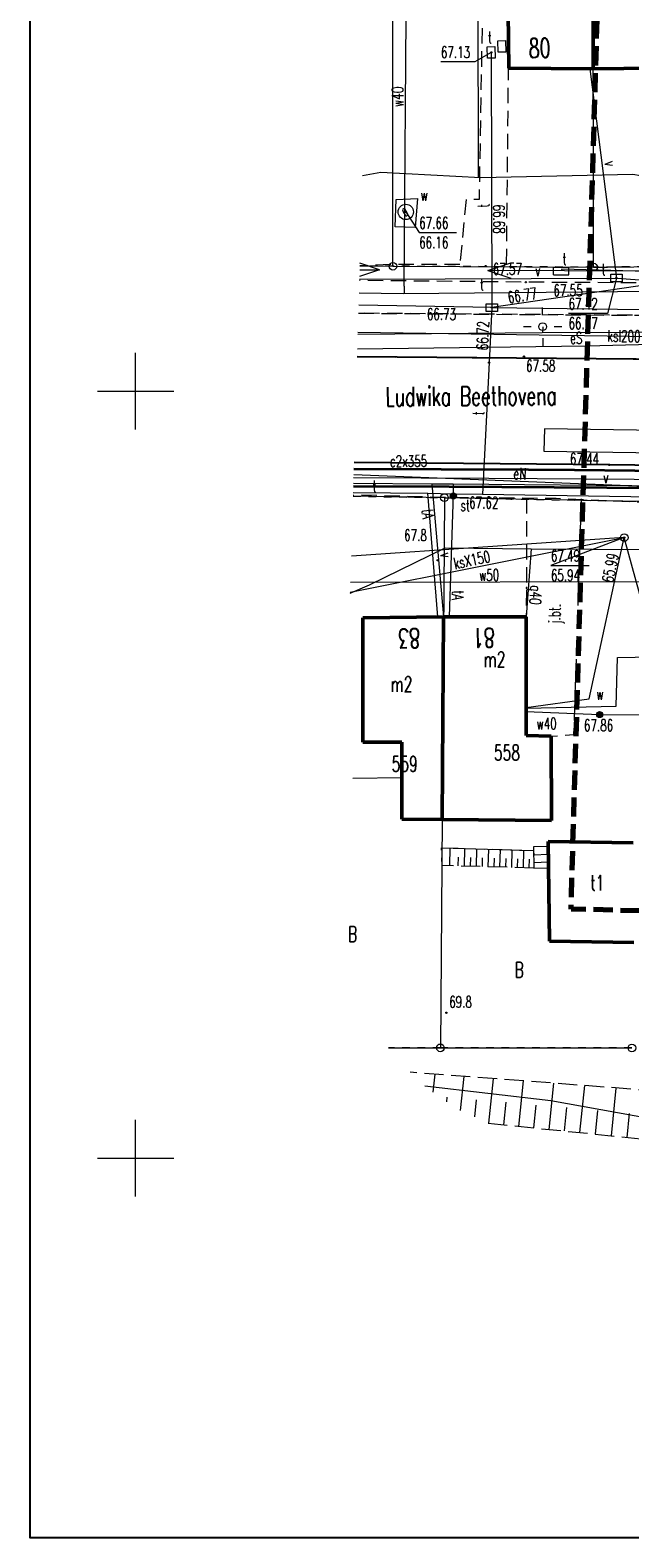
# Model space of a CAD drawing. Header units: metres. Extents: x 6538042 to 13082743, y 6022817 to 12049805.
# Tile 81 of 92: x 6539393 to 6539432, y 6025175 to 6025274. Entities that reach past the tile are written whole.
import ezdxf
from ezdxf.enums import TextEntityAlignment as Align

# ---------------------------------------------------------------- set-up
doc = ezdxf.new("R2010")
doc.units = ezdxf.units.M
doc.header["$MEASUREMENT"] = 0
for name, pattern in [('L_0_03', [1, 0.5, -0.5]), ('L_0_04', [1.5, 1, -0.5]), ('L_0_05', [1.75, 1.25, -0.5])]:
    doc.linetypes.add(name, pattern=pattern)
doc.layers.get('0').update_dxf_attribs({"linetype": 'CONTINUOUS', "lineweight": 18})
for name, color, linetype, lineweight in [('000_Inne__niezydentyfikowane_', 7, 'CONTINUOUS', 18), ('00_Zakres_opracowania', 70, 'L_0_05', 70), ('202_punkt_graniczny', 96, 'CONTINUOUS', 18), ('210_oznaczenie_konturu_uzytku_gruntowego', 96, 'CONTINUOUS', 18), ('211_numer_dzialki_ewidencyjnej', 96, 'CONTINUOUS', 18), ('218_kontur_uzytku_gruntowego', 96, 'L_0_03', 18), ('219_dzialka_ewidencyjna', 96, 'CONTINUOUS', 18), ('238_Punkt_adresowy_budynku', 7, 'CONTINUOUS', 18), ('312_budynek_ewidencyjny', 7, 'CONTINUOUS', 50), ('312_oznaczenie_budynku_ewidencyjnego_Atr117', 7, 'CONTINUOUS', 18), ('994_Nazwa_ulicy', 7, 'CONTINUOUS', 18), ('bariera_ochronna', 7, 'CONTINUOUS', 18), ('chodnik', 7, 'L_0_04', 18), ('jezdnia', 7, 'L_0_04', 18), ('jezdnia_Atr17', 7, 'CONTINUOUS', 18), ('kraweznik', 7, 'CONTINUOUS', 25), ('latarnia', 7, 'CONTINUOUS', 18), ('obudowa_ochronna_przewodu', 7, 'CONTINUOUS', 35), ('pikieta_naturalna', 7, 'CONTINUOUS', 18), ('pikieta_naturalna_Atr2', 7, 'CONTINUOUS', 18), ('pikieta_sztuczna', 7, 'CONTINUOUS', 18), ('pikieta_sztuczna_Atr2', 7, 'CONTINUOUS', 18), ('przewod_cieplowniczy', 212, 'CONTINUOUS', 18), ('przewod_cieplowniczy_Atr17', 212, 'CONTINUOUS', 18), ('przewod_elektroenergetyczny_niskiego_napiecia', 1, 'CONTINUOUS', 18), ('przewod_elektroenergetyczny_podziemny', 1, 'CONTINUOUS', 18), ('przewod_elektroenergetyczny_podziemny_Atr17', 1, 'CONTINUOUS', 18), ('przewod_gazowy', 52, 'CONTINUOUS', 18), ('przewod_gazowy_Atr17', 7, 'CONTINUOUS', 18), ('przewod_kanalizacyjny', 36, 'CONTINUOUS', 18), ('przewod_kanalizacyjny_Atr1', 36, 'CONTINUOUS', 18), ('przewod_kanalizacyjny_Atr17', 36, 'CONTINUOUS', 18), ('przewod_specjalny', 7, 'CONTINUOUS', 18), ('przewod_specjalny_Atr17', 7, 'CONTINUOUS', 18), ('przewod_telekomunikacyjny_podziemny', 30, 'CONTINUOUS', 18), ('przewod_telekomunikacyjny_podziemny_Atr17', 30, 'CONTINUOUS', 18), ('przewod_wodociagowy', 5, 'CONTINUOUS', 18), ('przewod_wodociagowy_Atr17', 5, 'CONTINUOUS', 18), ('rzedna', 7, 'CONTINUOUS', 18), ('rzedna_Atr2', 7, 'CONTINUOUS', 18), ('rzedna_Atr3', 7, 'CONTINUOUS', 18), ('Schody', 7, 'CONTINUOUS', 18), ('sciana_oporowa__linia_', 7, 'CONTINUOUS', 18), ('siatka', 7, 'CONTINUOUS', 18), ('skarpa_nieumocniona', 7, 'L_0_05', 18), ('szafa_telekomunikacyjna_lub_kontener', 30, 'CONTINUOUS', 18), ('szafa_telekomunikacyjna_lub_kontener_Atr17', 30, 'CONTINUOUS', 18), ('urzadzenie_techniczne_sieci_specjalnej', 7, 'CONTINUOUS', 18), ('urzadzenie_techniczne_sieci_specjalnej_Atr17', 7, 'CONTINUOUS', 18), ('wlaz_do_komory_lub_kanalu', 7, 'CONTINUOUS', 18), ('wlaz_do_komory_lub_kanalu___okragly', 7, 'CONTINUOUS', 18), ('wlaz_do_komory_lub_kanalu___prostokatny', 7, 'CONTINUOUS', 18), ('wlaz_do_komory_lub_kanalu___prostokatny_Atr17', 7, 'CONTINUOUS', 18), ('wlaz_do_komory_lub_kanalu_Atr17', 7, 'CONTINUOUS', 18), ('zasuwa_lub_zawor', 7, 'CONTINUOUS', 18), ('zasuwa_lub_zawor_Atr17', 7, 'CONTINUOUS', 18)]:
    doc.layers.add(name, color=color, linetype=linetype, lineweight=lineweight)
doc.layers.add('00_Zakres_arkusza', color=30, linetype='CONTINUOUS', lineweight=70, plot=False)
doc.styles.get("Standard").update_dxf_attribs({"font": 'simplex.shx'})

# ---------------------------------------------------------------- blocks, each defined once
blk = doc.blocks.new('RTPW01')
at = {"linetype": 'Continuous', "lineweight": 13}
blk.add_hatch(color=0, dxfattribs=at).paths.add_polyline_path([(0, -0.09, 1), (0, 0.09, 1), (0, -0.09, 1)])
at = {"color": 0, "linetype": 'Continuous', "lineweight": 13}
blk.add_circle((0, 0), 0.0906, dxfattribs=at)
blk = doc.blocks.new('SUUS25')
at = {"linetype": 'Continuous', "lineweight": 13}
blk.add_hatch(color=0, dxfattribs=at).paths.add_polyline_path([(0, -0.4, 1), (0, 0.4, 1), (0, -0.4, 1)])
at = {"color": 0, "linetype": 'Continuous', "lineweight": 13}
blk.add_circle((0, 0), 0.4, dxfattribs=at)

msp = doc.modelspace()

# ---------------------------------------------------------------- linework, layer by layer
at = {"layer": '000_Inne__niezydentyfikowane_', "linetype": 'Continuous', "lineweight": 18, "flags": 128}
for points in [[(6539420.49, 6025219.07), (6539420.52, 6025220.22)], [(6539421.03, 6025219.05), (6539421.05, 6025219.63)], [(6539421.45, 6025219.04), (6539421.48, 6025220.19)], [(6539422.23, 6025219.02), (6539422.26, 6025220.17)], [(6539423, 6025218.99), (6539423.03, 6025220.14)], [(6539423.76, 6025218.97), (6539423.8, 6025220.12)], [(6539424.53, 6025218.95), (6539424.56, 6025220.09)], [(6539425.29, 6025218.93), (6539425.32, 6025220.07)], [(6539421.85, 6025219.03), (6539421.86, 6025219.6)], [(6539422.62, 6025219.01), (6539422.63, 6025219.58)], [(6539423.38, 6025218.98), (6539423.4, 6025219.56)], [(6539424.15, 6025218.96), (6539424.16, 6025219.53)], [(6539424.91, 6025218.94), (6539424.93, 6025219.51)], [(6539425.67, 6025218.92), (6539425.69, 6025219.49)], [(6539419.40886, 6025204.292), (6539419.53, 6025205.47)], [(6539421.19575, 6025203.11072), (6539421.42, 6025205.33)], [(6539423.04, 6025202.27), (6539423.34, 6025205.18)], [(6539424.99, 6025202.07), (6539425.29, 6025205.03)], [(6539426.97, 6025201.87), (6539427.27, 6025204.88)], [(6539420.28994, 6025203.67506), (6539420.32, 6025203.98)], [(6539428.98, 6025201.67), (6539429.29, 6025204.73)], [(6539431.03, 6025201.46), (6539431.34, 6025204.57)], [(6539422.1134, 6025202.68282), (6539422.23, 6025203.81)], [(6539424.01, 6025202.17), (6539424.16, 6025203.64)], [(6539425.97, 6025201.97), (6539426.13, 6025203.46)], [(6539427.97, 6025201.77), (6539428.12, 6025203.29)], [(6539430, 6025201.56), (6539430.15, 6025203.11)], [(6539432.06, 6025201.35), (6539432.22, 6025202.92)]]:
    msp.add_lwpolyline(points, dxfattribs=at)
at = {"layer": '00_Zakres_arkusza', "color": 7, "linetype": 'Continuous', "lineweight": -2, "flags": 128}
msp.add_lwpolyline([(6539393.11696, 6025323.74739), (6539603.11146, 6025323.74739), (6539603.11146, 6025175.24206), (6539393.11696, 6025175.24206)], close=True, dxfattribs=at)
at = {"layer": '00_Zakres_opracowania', "lineweight": 70, "flags": 128}
msp.add_lwpolyline([(6539430.3789, 6025283.55366), (6539480.86144, 6025284.41197), (6539477.2955, 6025214.93473), (6539428.3968, 6025216.24051)], close=True, dxfattribs=at)
at = {"layer": '202_punkt_graniczny', "lineweight": 18}
for centre in [(6539416.78, 6025258.15), (6539429.87, 6025258.09), (6539420.14, 6025243.06), (6539419.88, 6025207.19), (6539432.37, 6025207.18)]:
    msp.add_circle(centre, 0.25, dxfattribs=at)
at = {"layer": '218_kontur_uzytku_gruntowego', "lineweight": 18, "flags": 128}
for points in [[(6539416.78, 6025258.15), (6539414.62515, 6025258.17648)], [(6539429.87, 6025258.09), (6539416.78, 6025258.15)], [(6539448.22, 6025258.25), (6539429.87, 6025258.09)], [(6539414.18288, 6025243.15686), (6539420.14, 6025243.06)], [(6539420.14, 6025243.06), (6539432.94, 6025242.82)], [(6539419.88, 6025207.19), (6539416.48829, 6025207.19543)], [(6539432.37, 6025207.18), (6539419.88, 6025207.19)]]:
    msp.add_lwpolyline(points, dxfattribs=at)
at = {"layer": '219_dzialka_ewidencyjna', "linetype": 'Continuous', "lineweight": 18, "flags": 128}
for points in [[(6539429.87, 6025258.09), (6539429.82118, 6025298.52241)], [(6539416.78, 6025258.15), (6539416.78, 6025289.74868)], [(6539414.62515, 6025258.17648), (6539416.78, 6025258.15)], [(6539416.78, 6025258.15), (6539429.87, 6025258.09)], [(6539429.87, 6025258.09), (6539448.22, 6025258.25)], [(6539420.14, 6025243.06), (6539414.18288, 6025243.15686)], [(6539420.14, 6025243.06), (6539419.88, 6025207.19)], [(6539432.94, 6025242.82), (6539420.14, 6025243.06)], [(6539416.48829, 6025207.19543), (6539419.88, 6025207.19)], [(6539419.88, 6025207.19), (6539432.37, 6025207.18)]]:
    msp.add_lwpolyline(points, dxfattribs=at)
at = {"layer": '312_budynek_ewidencyjny', "linetype": 'Continuous', "lineweight": 50, "flags": 128}
for points in [[(6539424.33, 6025271.06), (6539424.16, 6025285.62)], [(6539429.83, 6025285.61), (6539429.85, 6025271.02)], [(6539429.85, 6025271.02), (6539424.33, 6025271.06)], [(6539439.84, 6025271.13), (6539429.85, 6025271.02)], [(6539414.81, 6025235.22), (6539420.07, 6025235.29)], [(6539414.82, 6025227.13), (6539414.81, 6025235.22)], [(6539420.07, 6025235.29), (6539419.99, 6025222.07)], [(6539420.07, 6025235.29), (6539425.48, 6025235.3)], [(6539425.48, 6025235.3), (6539425.47, 6025227.56)], [(6539425.47, 6025227.56), (6539427.1, 6025227.51)], [(6539427.1, 6025227.51), (6539427.13, 6025222.02)], [(6539417.37, 6025227.12), (6539414.82, 6025227.13)], [(6539417.37, 6025222.09), (6539417.37, 6025227.12)], [(6539419.99, 6025222.07), (6539417.37, 6025222.09)], [(6539427.13, 6025222.02), (6539419.99, 6025222.07)], [(6539426.91, 6025220.65), (6539432.46, 6025220.55)], [(6539426.99, 6025214.15), (6539426.91, 6025220.65)], [(6539432.5, 6025214.05), (6539426.99, 6025214.15)]]:
    msp.add_lwpolyline(points, dxfattribs=at)
at = {"layer": 'bariera_ochronna', "linetype": 'Continuous', "lineweight": 18, "flags": 128}
msp.add_lwpolyline([(6539414.83, 6025244.97), (6539422.87, 6025244.9)], dxfattribs=at)
at = {"layer": 'chodnik', "lineweight": 18, "flags": 128}
for points in [[(6539424.19, 6025258.28), (6539424.32, 6025271), (6539424.27, 6025276.04), (6539424.24, 6025278.69), (6539423.23, 6025278.68), (6539422.68, 6025278.69), (6539422.4, 6025262.51), (6539421.55, 6025262.5), (6539421.15, 6025258.27)], [(6539421.15, 6025258.27), (6539416.68, 6025258.26), (6539414.62537, 6025258.1839)], [(6539429.85, 6025258.19), (6539429.87, 6025258.09), (6539448.22, 6025258.25)], [(6539414.53427, 6025255.0904), (6539432.83, 6025254.95), (6539437.56, 6025254.94), (6539437.52, 6025257.04), (6539425.45, 6025257.11), (6539414.59711, 6025257.22436)], [(6539459.07, 6025251.83), (6539457.56, 6025254.82), (6539457.47, 6025254.82), (6539444.51, 6025254.92), (6539437.56, 6025254.94), (6539432.83, 6025254.95), (6539414.53427, 6025255.0904)], [(6539414.45068, 6025252.25143), (6539432.65, 6025252.1), (6539444.51, 6025252.02), (6539459.07, 6025251.83)], [(6539458.95478, 6025200.41915), (6539459.92, 6025208.63), (6539455.36, 6025208.53), (6539455.27, 6025208.53), (6539459.37, 6025217.87), (6539457.76, 6025227.73), (6539456.72, 6025232.45), (6539455.8, 6025235.08), (6539455.35, 6025235.95), (6539453.69, 6025237.92), (6539452.15, 6025239.99), (6539451.29, 6025240.61), (6539445.41, 6025243.01), (6539445.02, 6025242.86), (6539432.95, 6025242.76), (6539427.42, 6025243), (6539419.96, 6025243.07), (6539414.62, 6025243.23), (6539414.18422, 6025243.20223)]]:
    msp.add_lwpolyline(points, dxfattribs=at)
at = {"layer": 'jezdnia', "lineweight": 18, "flags": 128}
for points in [[(6539414.45068, 6025252.25143), (6539432.65, 6025252.1), (6539444.51, 6025252.02), (6539459.42, 6025251.83), (6539463.98, 6025251.74)], [(6539464.35, 6025202.78), (6539462.61, 6025213.5), (6539460.47, 6025226.53), (6539459.79, 6025230.32), (6539458.83, 6025233.62), (6539457.41, 6025236.95), (6539455.33, 6025239.92), (6539453.14, 6025241.94), (6539450.88, 6025243.2), (6539448.69, 6025244.03), (6539446.66, 6025244.57), (6539444.1, 6025245.03), (6539430.9, 6025245.2), (6539414.24767, 6025245.35704)], [(6539425.5, 6025243.02), (6539425.48, 6025235.3), (6539425.47, 6025227.56), (6539427.1, 6025227.51), (6539428.59, 6025227.62), (6539429.08, 6025242.98)]]:
    msp.add_lwpolyline(points, dxfattribs=at)
at = {"layer": 'kraweznik', "linetype": 'Continuous', "lineweight": 25, "flags": 128}
for points in [[(6539463.98, 6025251.74), (6539459.42, 6025251.83), (6539459.07, 6025251.83), (6539444.51, 6025252.02), (6539432.65, 6025252.1), (6539414.45068, 6025252.25143)], [(6539464.35, 6025202.78), (6539462.61, 6025213.5), (6539460.47, 6025226.53), (6539459.79, 6025230.32), (6539458.83, 6025233.62), (6539457.41, 6025236.95), (6539455.33, 6025239.92), (6539453.14, 6025241.94), (6539450.88, 6025243.2), (6539448.69, 6025244.03), (6539446.66, 6025244.57), (6539444.1, 6025245.03), (6539430.9, 6025245.2), (6539414.24767, 6025245.35704)]]:
    msp.add_lwpolyline(points, dxfattribs=at)
at = {"layer": 'latarnia', "linetype": 'Continuous', "lineweight": 18, "flags": 128}
for points in [[(6539426.54128, 6025254.96019), (6539426.53501, 6025255.45937)], [(6539425.80053, 6025254.20058), (6539425.30135, 6025254.19431)], [(6539427.30089, 6025254.21944), (6539427.80007, 6025254.22571)], [(6539426.56013, 6025253.45983), (6539426.56641, 6025252.96065)]]:
    msp.add_lwpolyline(points, dxfattribs=at)
at = {"layer": 'latarnia', "lineweight": 18}
msp.add_circle((6539426.55, 6025254.21), 0.25, dxfattribs=at)
at = {"layer": 'obudowa_ochronna_przewodu', "linetype": 'Continuous', "lineweight": 35, "flags": 128}
msp.add_lwpolyline([(6539414.20243, 6025243.82076), (6539420.44, 6025243.8), (6539444.44, 6025243.63), (6539444.57, 6025244.73), (6539432.57, 6025244.82), (6539428.62, 6025244.85), (6539425.62, 6025244.87), (6539414.23472, 6025244.91728)], dxfattribs=at)
at = {"layer": 'przewod_cieplowniczy', "linetype": 'Continuous', "lineweight": 18, "flags": 128}
for points in [[(6539414.21858, 6025244.36931), (6539423.04, 6025244.34), (6539432.51, 6025244.27), (6539444.51, 6025244.18)], [(6539425.48, 6025229.34), (6539431.34, 6025229.47), (6539431.42, 6025232.65), (6539436.04, 6025232.73), (6539438.9, 6025232.79), (6539438.86, 6025235.21), (6539438.85, 6025236), (6539447.25, 6025235.88), (6539447.16, 6025240.82)]]:
    msp.add_lwpolyline(points, dxfattribs=at)
at = {"layer": 'przewod_elektroenergetyczny_niskiego_napiecia', "linetype": 'Continuous', "lineweight": 18, "flags": 128}
for points in [[(6539415.89976, 6025257.91492), (6539414.63014, 6025258.34614)], [(6539422.97024, 6025257.87508), (6539424.47305, 6025258.36657)], [(6539415.89976, 6025257.91492), (6539414.60498, 6025257.49147)], [(6539414.61766, 6025257.92219), (6539415.89976, 6025257.91492)], [(6539432.97008, 6025257.81836), (6539422.97024, 6025257.87508)], [(6539422.97024, 6025257.87508), (6539424.46738, 6025257.36658)]]:
    msp.add_lwpolyline(points, dxfattribs=at)
at = {"layer": 'przewod_elektroenergetyczny_podziemny', "linetype": 'Continuous', "lineweight": 18, "flags": 128}
for points in [[(6539414.46599, 6025252.77154), (6539429.43, 6025252.96), (6539443.77, 6025253.32), (6539446.64, 6025260.99), (6539447.6, 6025269.5)], [(6539474.6, 6025252.74), (6539468.75, 6025252.93), (6539458.85, 6025254.4), (6539441.29, 6025254.28), (6539440.82, 6025243.49), (6539414.22421, 6025244.56042)], [(6539426.55, 6025254.21), (6539426.54, 6025253.82)], [(6539414.49366, 6025253.71107), (6539426.52, 6025253.82), (6539447.32, 6025253.92), (6539474.49, 6025253.38)], [(6539440.82, 6025243.49), (6539438.58, 6025244.79), (6539438.63, 6025245.91), (6539438.66, 6025247.37), (6539426.66, 6025247.55), (6539426.63, 6025246.09), (6539438.63, 6025245.91)], [(6539461.46, 6025215.59), (6539455.53, 6025214.89), (6539452.82, 6025213.39), (6539452.71, 6025201.96), (6539452.14, 6025201.21), (6539449.63, 6025201.27), (6539436.87, 6025201.98), (6539427.08, 6025203.73), (6539418.85326, 6025204.68103)]]:
    msp.add_lwpolyline(points, dxfattribs=at)
at = {"layer": 'przewod_gazowy', "linetype": 'Continuous', "lineweight": 18, "flags": 128}
for points in [[(6539424.27, 6025275.88), (6539422.31, 6025275.78), (6539422.34, 6025263.95)], [(6539414.79866, 6025264.06923), (6539415.99, 6025264.29), (6539422.51, 6025263.94), (6539432.42, 6025264.15), (6539438.92, 6025263.03), (6539447.32, 6025261.56), (6539473.13, 6025261.9)], [(6539413.99672, 6025236.83491), (6539415.25, 6025237.38), (6539420.18, 6025239.79), (6539425.79, 6025239.72), (6539437.71, 6025239.67), (6539445.45, 6025239.72)], [(6539425.79, 6025239.72), (6539425.48, 6025235.3)]]:
    msp.add_lwpolyline(points, dxfattribs=at)
at = {"layer": 'przewod_kanalizacyjny', "linetype": 'Continuous', "lineweight": 18, "flags": 128}
for points in [[(6539414.49778, 6025253.85112), (6539448.47, 6025253.35), (6539449.07, 6025253.34), (6539449.09, 6025253.94), (6539449.58, 6025269.05), (6539449.6, 6025269.65)], [(6539413.99866, 6025236.90051), (6539431.87, 6025240.46)], [(6539435.89, 6025225.83), (6539431.87, 6025240.46), (6539414.06787, 6025239.25104)], [(6539425.48, 6025229.37), (6539429.58, 6025229.95), (6539431.87, 6025240.46)]]:
    msp.add_lwpolyline(points, dxfattribs=at)
at = {"layer": 'przewod_specjalny', "linetype": 'Continuous', "lineweight": 18, "flags": 128}
for points in [[(6539431.38, 6025257.38), (6539429.65, 6025271.03)], [(6539414.59977, 6025257.31466), (6539431.38, 6025257.38), (6539434.7, 6025257.13), (6539436.56, 6025257.73)], [(6539414.20819, 6025244.01633), (6539419.32, 6025243.97), (6539420.72, 6025243.96), (6539444.01, 6025243.75)], [(6539419.32, 6025243.97), (6539420.07, 6025235.29)], [(6539420.72, 6025243.96), (6539420.72, 6025243.16)]]:
    msp.add_lwpolyline(points, dxfattribs=at)
at = {"layer": 'przewod_telekomunikacyjny_podziemny', "linetype": 'Continuous', "lineweight": 18, "flags": 128}
for points in [[(6539423.19, 6025272.09), (6539423.23, 6025255.46)], [(6539457.23, 6025258.08), (6539436.6, 6025258.18), (6539436.56, 6025257.73), (6539427.8, 6025257.96), (6539427.76, 6025257.84)], [(6539434.7, 6025257.13), (6539423.23, 6025255.46), (6539414.54948, 6025255.60672)], [(6539423.23, 6025255.46), (6539423.05, 6025251.87)], [(6539423.23, 6025255.46), (6539462.58, 6025254.94), (6539474.27, 6025254.61)], [(6539423.05, 6025251.87), (6539422.63, 6025243.29)], [(6539414.18988, 6025243.39448), (6539419.05, 6025243.35), (6539420.72, 6025243.32), (6539422.63, 6025243.29), (6539441.97, 6025242.99)], [(6539419.7, 6025235.29), (6539419.05, 6025243.35)], [(6539420.72, 6025243.32), (6539420.44, 6025235.29)]]:
    msp.add_lwpolyline(points, dxfattribs=at)
at = {"layer": 'przewod_wodociagowy', "linetype": 'Continuous', "lineweight": 18, "flags": 128}
for points in [[(6539417.51, 6025256.85), (6539417.66, 6025277.34)], [(6539414.5732, 6025256.41242), (6539417.45, 6025256.38), (6539433.76, 6025256.52), (6539440.17, 6025256.57), (6539457.8, 6025255.97), (6539457.84, 6025255.97), (6539474.06, 6025255.79)], [(6539417.51, 6025256.85), (6539417.52, 6025256.38)], [(6539433.51, 6025237.57), (6539414.01698, 6025237.52271)], [(6539425.48, 6025229.13), (6539430.26, 6025228.92)], [(6539430.26, 6025228.92), (6539433.01, 6025228.9)]]:
    msp.add_lwpolyline(points, dxfattribs=at)
at = {"layer": 'rzedna_Atr2', "linetype": 'Continuous', "lineweight": 18, "flags": 128}
for points in [[(6539423.19, 6025272.09), (6539422.12, 6025271.47), (6539419.907, 6025271.47)], [(6539417.62, 6025261.69), (6539418.49, 6025260.34), (6539420.931, 6025260.34)], [(6539431.36, 6025257.38), (6539430.77, 6025255.07), (6539428.233, 6025255.07)], [(6539431.87, 6025240.46), (6539427.08, 6025238.64), (6539429.585, 6025238.64)]]:
    msp.add_lwpolyline(points, dxfattribs=at)
at = {"layer": 'Schody', "linetype": 'Continuous', "lineweight": 18, "flags": 128}
for points in [[(6539426.91, 6025220.31), (6539425.96, 6025220.3)], [(6539425.96, 6025220.3), (6539425.98, 6025218.91)], [(6539425.96, 6025219.78), (6539426.92, 6025219.81)], [(6539426.92, 6025219.81), (6539426.91, 6025220.31)], [(6539426.93, 6025218.93), (6539426.91, 6025220.31)], [(6539425.97, 6025219.28), (6539426.92, 6025219.31)], [(6539425.98, 6025218.91), (6539426.93, 6025218.93)]]:
    msp.add_lwpolyline(points, dxfattribs=at)
at = {"layer": 'sciana_oporowa__linia_', "linetype": 'Continuous', "lineweight": 18, "flags": 128}
for points in [[(6539417.37, 6025224.8), (6539414.17, 6025224.76)], [(6539419.94, 6025220.24), (6539425.96, 6025220.05)]]:
    msp.add_lwpolyline(points, dxfattribs=at)
at = {"layer": 'siatka', "color": 7, "linetype": 'Continuous', "lineweight": 13, "flags": 128}
for points in [[(6539400, 6025247.5), (6539400, 6025252.5)], [(6539397.5, 6025250), (6539402.5, 6025250)], [(6539400, 6025197.5), (6539400, 6025202.5)], [(6539397.5, 6025200), (6539402.5, 6025200)]]:
    msp.add_lwpolyline(points, dxfattribs=at)
at = {"layer": 'skarpa_nieumocniona', "lineweight": 18, "flags": 128}
msp.add_lwpolyline([(6539425.98, 6025218.91), (6539419.99, 6025219.08), (6539419.94, 6025220.24), (6539425.96, 6025220.05)], close=True, dxfattribs=at)
for points in [[(6539450.07, 6025209.13), (6539446.92, 6025203.65), (6539445.81, 6025203.47), (6539417.90866, 6025205.59617)], [(6539422.99732, 6025202.27064), (6539434.96996, 6025201.05963)]]:
    msp.add_lwpolyline(points, dxfattribs=at)
at = {"layer": 'szafa_telekomunikacyjna_lub_kontener', "linetype": 'Continuous', "lineweight": 18, "flags": 128}
for points in [[(6539427.26, 6025257.59), (6539427.26, 6025258.09)], [(6539427.26, 6025258.09), (6539428.26, 6025258.09)], [(6539428.26, 6025257.59), (6539428.26, 6025258.09)], [(6539427.26, 6025257.59), (6539428.26, 6025257.59)]]:
    msp.add_lwpolyline(points, dxfattribs=at)
at = {"layer": 'wlaz_do_komory_lub_kanalu', "linetype": 'Continuous', "lineweight": 18, "flags": 128}
msp.add_lwpolyline([(6539416.99, 6025262.51), (6539418.38, 6025262.57), (6539418.23, 6025260.68), (6539416.92, 6025260.72)], close=True, dxfattribs=at)
at = {"layer": 'wlaz_do_komory_lub_kanalu', "lineweight": 18}
msp.add_circle((6539417.62, 6025261.69), 0.5, dxfattribs=at)
at = {"layer": 'wlaz_do_komory_lub_kanalu___okragly', "lineweight": 18}
msp.add_circle((6539431.87, 6025240.46), 0.25, dxfattribs=at)
at = {"layer": 'wlaz_do_komory_lub_kanalu___prostokatny', "color": 7, "linetype": 'Continuous', "lineweight": 18, "flags": 128}
for points in [[(6539423.63753, 6025272.10009), (6539423.62257, 6025272.84994), (6539424.12247, 6025272.85991), (6539424.13743, 6025272.11006)], [(6539422.94261, 6025271.71327), (6539422.9374, 6025272.46325), (6539423.43739, 6025272.46673), (6539423.4426, 6025271.71675)], [(6539430.985, 6025257.63), (6539431.735, 6025257.63), (6539431.735, 6025257.13), (6539430.985, 6025257.13)], [(6539422.855, 6025255.71), (6539423.605, 6025255.71), (6539423.605, 6025255.21), (6539422.855, 6025255.21)]]:
    msp.add_lwpolyline(points, close=True, dxfattribs=at)

# ---------------------------------------------------------------- block references
at = {"layer": 'pikieta_naturalna', "color": 7, "linetype": 'Continuous', "xscale": 0.5, "yscale": 0.5, "zscale": 0.5}
for p in [(6539419.7, 6025238.98), (6539420.27, 6025209.48)]:
    msp.add_blockref('RTPW01', p, dxfattribs=at)
at = {"layer": 'pikieta_sztuczna', "color": 7, "linetype": 'Continuous', "xscale": 0.5, "yscale": 0.5, "zscale": 0.5}
for p in [(6539422.83, 6025258.16), (6539425.45, 6025257.11), (6539425.32, 6025252.26), (6539430.9, 6025245.2), (6539424.5, 6025242.98)]:
    msp.add_blockref('RTPW01', p, dxfattribs=at)
at = {"layer": 'rzedna', "color": 30, "linetype": 'Continuous', "xscale": 0.5, "yscale": 0.5, "zscale": 0.5}
for p, rotation in [((6539423.19, 6025272.09), 90.4), ((6539423.23, 6025255.46), 189.09), ((6539423.23, 6025255.46), 270.91), ((6539423.23, 6025255.46), 179.77), ((6539423.05, 6025251.87), 267.9300000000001)]:
    msp.add_blockref('RTPW01', p, dxfattribs=dict(at, rotation=rotation))
at = {"layer": 'rzedna', "color": 5, "linetype": 'Continuous', "xscale": 0.5, "yscale": 0.5, "zscale": 0.5}
for p, rotation in [((6539417.62, 6025261.69), 29.87), ((6539430.26, 6025228.92), 0.63)]:
    msp.add_blockref('RTPW01', p, dxfattribs=dict(at, rotation=rotation))
at = {"layer": 'rzedna', "color": 30, "linetype": 'Continuous', "xscale": 0.5, "yscale": 0.5, "zscale": 0.5}
msp.add_blockref('RTPW01', (6539431.36, 6025257.38), dxfattribs=at)
at = {"layer": 'rzedna', "color": 34, "linetype": 'Continuous', "xscale": 0.5, "yscale": 0.5, "zscale": 0.5, "rotation": 258.51}
msp.add_blockref('RTPW01', (6539431.87, 6025240.46), dxfattribs=at)
at = {"layer": 'rzedna', "color": 34, "linetype": 'Continuous', "xscale": 0.5, "yscale": 0.5, "zscale": 0.5}
msp.add_blockref('RTPW01', (6539431.87, 6025240.46), dxfattribs=at)
at = {"layer": 'urzadzenie_techniczne_sieci_specjalnej', "color": 7, "linetype": 'Continuous', "xscale": 0.5, "yscale": 0.5, "zscale": 0.5, "rotation": 359.13}
msp.add_blockref('SUUS25', (6539420.72, 6025243.16), dxfattribs=at)
at = {"layer": 'zasuwa_lub_zawor', "color": 5, "linetype": 'Continuous', "xscale": 0.5, "yscale": 0.5, "zscale": 0.5, "rotation": 0.63}
msp.add_blockref('SUUS25', (6539430.26, 6025228.92), dxfattribs=at)

# ---------------------------------------------------------------- texts
at = {"layer": '210_oznaczenie_konturu_uzytku_gruntowego', "lineweight": 20, "width": 0.66}
for p in [(6539413.86179, 6025215.11), (6539424.72179, 6025212.78)]:
    msp.add_text('B', height=1, dxfattribs=at).set_placement(p, align=Align.TOP_LEFT)
at = {"layer": '211_numer_dzialki_ewidencyjnej', "lineweight": 20, "width": 0.66}
for s, p in [('558', (6539423.37, 6025226.94)), ('559', (6539416.7, 6025226.2))]:
    msp.add_text(s, height=1, dxfattribs=at).set_placement(p, align=Align.TOP_LEFT)
at = {"layer": '238_Punkt_adresowy_budynku', "lineweight": 25, "width": 0.66}
for s, rotation, p in [('80', 1.2, (6539425.62657, 6025272.99042)), ('83', -178.4, (6539418.56312, 6025233.28723)), ('81', -179.2, (6539423.42628, 6025233.31402))]:
    msp.add_text(s, height=1.25, rotation=rotation, dxfattribs=at).set_placement(p, align=Align.TOP_LEFT)
at = {"layer": '312_oznaczenie_budynku_ewidencyjnego_Atr117', "lineweight": 20, "width": 0.66}
for s, p in [('m2', (6539422.70675, 6025233.02)), ('m2', (6539416.63675, 6025231.4)), ('t1', (6539429.66591, 6025218.44))]:
    msp.add_text(s, height=1, dxfattribs=at).set_placement(p, align=Align.TOP_LEFT)
at = {"layer": '994_Nazwa_ulicy', "lineweight": 25, "width": 0.66}
msp.add_text('Ludwika Beethovena', height=1.25, rotation=0.4, dxfattribs=at).set_placement((6539416.29, 6025250.27), align=Align.TOP_LEFT)
at = {"layer": 'jezdnia_Atr17', "lineweight": 15, "width": 0.66}
msp.add_text('j.bt.', height=0.75, rotation=88.2, dxfattribs=at).set_placement((6539426.94038, 6025234.86391), align=Align.TOP_LEFT)
at = {"layer": 'pikieta_naturalna_Atr2', "lineweight": 15, "width": 0.66}
for s, p in [('67.8', (6539417.51, 6025240.99)), ('69.8', (6539420.45, 6025210.56))]:
    msp.add_text(s, height=0.75, dxfattribs=at).set_placement(p, align=Align.TOP_LEFT)
at = {"layer": 'pikieta_sztuczna_Atr2', "lineweight": 15, "width": 0.66}
for s, p in [('67.57', (6539423.29, 6025258.34)), ('67.62', (6539421.75, 6025243.11))]:
    msp.add_text(s, height=0.75, dxfattribs=at).set_placement(p, align=Align.TOP_LEFT)
for s, rotation, p in [('67.55', 359.7, (6539427.25, 6025256.96)), ('67.58', 359.3, (6539425.47, 6025252.05)), ('67.44', 359.5, (6539428.32708, 6025245.96997))]:
    msp.add_text(s, height=0.75, rotation=rotation, dxfattribs=at).set_placement(p, align=Align.TOP_LEFT)
at = {"layer": 'przewod_cieplowniczy_Atr17', "lineweight": 15, "width": 0.66}
msp.add_text('c2x355', height=0.75, rotation=0.4, dxfattribs=at).set_placement((6539416.57449, 6025245.80934), align=Align.TOP_LEFT)
at = {"layer": 'przewod_elektroenergetyczny_podziemny_Atr17', "lineweight": 15, "width": 0.66}
for s, rotation, p in [('eS', 1.5, (6539428.32324, 6025253.83417)), ('eN', 358.5, (6539424.64712, 6025245.01552))]:
    msp.add_text(s, height=0.75, rotation=rotation, dxfattribs=at).set_placement(p, align=Align.TOP_LEFT)
at = {"layer": 'przewod_gazowy_Atr17', "lineweight": 15, "width": 0.66}
msp.add_text('g40', height=0.75, rotation=266.8, dxfattribs=at).set_placement((6539426.50223, 6025237.31382), align=Align.TOP_LEFT)
at = {"layer": 'przewod_kanalizacyjny_Atr1', "lineweight": 15, "width": 0.66}
msp.add_text('ksI200', height=0.75, rotation=359.2, dxfattribs=at).set_placement((6539430.77553, 6025253.98496), align=Align.TOP_LEFT)
at = {"layer": 'przewod_kanalizacyjny_Atr17', "lineweight": 15, "width": 0.66}
msp.add_text('ksX150', height=0.75, rotation=12.1, dxfattribs=at).set_placement((6539420.66523, 6025239.11478), align=Align.TOP_LEFT)
at = {"layer": 'przewod_specjalny_Atr17', "lineweight": 15, "width": 0.66}
for rotation, p in [(277.9, (6539431.3203, 6025265.04708)), (1, (6539426.05065, 6025258.25563)), (0.3, (6539430.50037, 6025244.75881)), (275.7, (6539420.6027, 6025239.5196))]:
    msp.add_text('v', height=0.75, rotation=rotation, dxfattribs=at).set_placement(p, align=Align.TOP_LEFT)
at = {"layer": 'przewod_telekomunikacyjny_podziemny_Atr17', "lineweight": 15, "width": 0.66}
for s, rotation, p in [('t', 90.9, (6539422.32218, 6025261.96712)), ('t', 87.9, (6539421.98577, 6025248.45619)), ('t', 359.9, (6539415.4507, 6025244.17028)), ('tA', 275.3, (6539419.39541, 6025242.34323)), ('tA', 268.8, (6539421.38882, 6025237.00035))]:
    msp.add_text(s, height=0.75, rotation=rotation, dxfattribs=at).set_placement(p, align=Align.TOP_LEFT)
at = {"layer": 'przewod_wodociagowy_Atr17', "lineweight": 15, "width": 0.66}
for s, rotation, p in [('w40', 90.4, (6539416.71603, 6025268.53997)), ('w50', 0.9, (6539422.39326, 6025238.37606)), ('w40', 1.3, (6539426.13886, 6025228.69079))]:
    msp.add_text(s, height=0.75, rotation=rotation, dxfattribs=at).set_placement(p, align=Align.TOP_LEFT)
at = {"layer": 'rzedna_Atr2', "lineweight": 15, "width": 0.66}
for s, p in [('67.13', (6539419.907, 6025272.478)), ('67.66', (6539418.49, 6025261.348)), ('67.42', (6539428.233, 6025256.078)), ('67.49', (6539427.08, 6025239.647)), ('67.86', (6539429.24, 6025228.59))]:
    msp.add_text(s, height=0.75, dxfattribs=at).set_placement(p, align=Align.TOP_LEFT)
for s, rotation, p in [('66.68', 270.9, (6539424.06248, 6025262.1805)), ('66.77', 9.1, (6539424.21145, 6025256.47057)), ('66.73', 359.8, (6539418.99426, 6025255.39987)), ('66.72', 87.9, (6539422.23049, 6025252.68704)), ('65.99', 78.5, (6539430.40548, 6025237.62758))]:
    msp.add_text(s, height=0.75, rotation=rotation, dxfattribs=at).set_placement(p, align=Align.TOP_LEFT)
at = {"layer": 'rzedna_Atr3', "lineweight": 15, "width": 0.66}
for s, p in [('66.16', (6539418.49, 6025260.072)), ('66.07', (6539428.233, 6025254.803)), ('65.94', (6539427.08, 6025238.372))]:
    msp.add_text(s, height=0.75, dxfattribs=at).set_placement(p, align=Align.TOP_LEFT)
at = {"layer": 'szafa_telekomunikacyjna_lub_kontener_Atr17', "lineweight": 15, "width": 0.66}
msp.add_text('t', height=0.75, dxfattribs=at).set_placement((6539427.85, 6025259), align=Align.TOP_LEFT)
at = {"layer": 'urzadzenie_techniczne_sieci_specjalnej_Atr17', "lineweight": 15, "width": 0.66}
msp.add_text('st', height=0.75, dxfattribs=at).set_placement((6539421.18, 6025242.93), align=Align.TOP_LEFT)
at = {"layer": 'wlaz_do_komory_lub_kanalu', "lineweight": 9, "width": 0.66}
msp.add_text('0', height=0.5, rotation=29.9, dxfattribs=at).set_placement((6539417.32711, 6025261.81008), align=Align.TOP_LEFT)
at = {"layer": 'wlaz_do_komory_lub_kanalu___prostokatny_Atr17', "lineweight": 15, "width": 0.66}
for p in [(6539422.97, 6025273.45), (6539430.38, 6025258.31), (6539422.45, 6025257.35)]:
    msp.add_text('t', height=0.75, dxfattribs=at).set_placement(p, align=Align.TOP_LEFT)
at = {"layer": 'wlaz_do_komory_lub_kanalu_Atr17', "lineweight": 15, "width": 0.66}
msp.add_text('w', height=0.75, dxfattribs=at).set_placement((6539418.59, 6025263.17), align=Align.TOP_LEFT)
at = {"layer": 'zasuwa_lub_zawor_Atr17', "lineweight": 15, "width": 0.66}
msp.add_text('w', height=0.75, dxfattribs=at).set_placement((6539430.05, 6025230.64), align=Align.TOP_LEFT)

doc.saveas('drawing.dxf')
